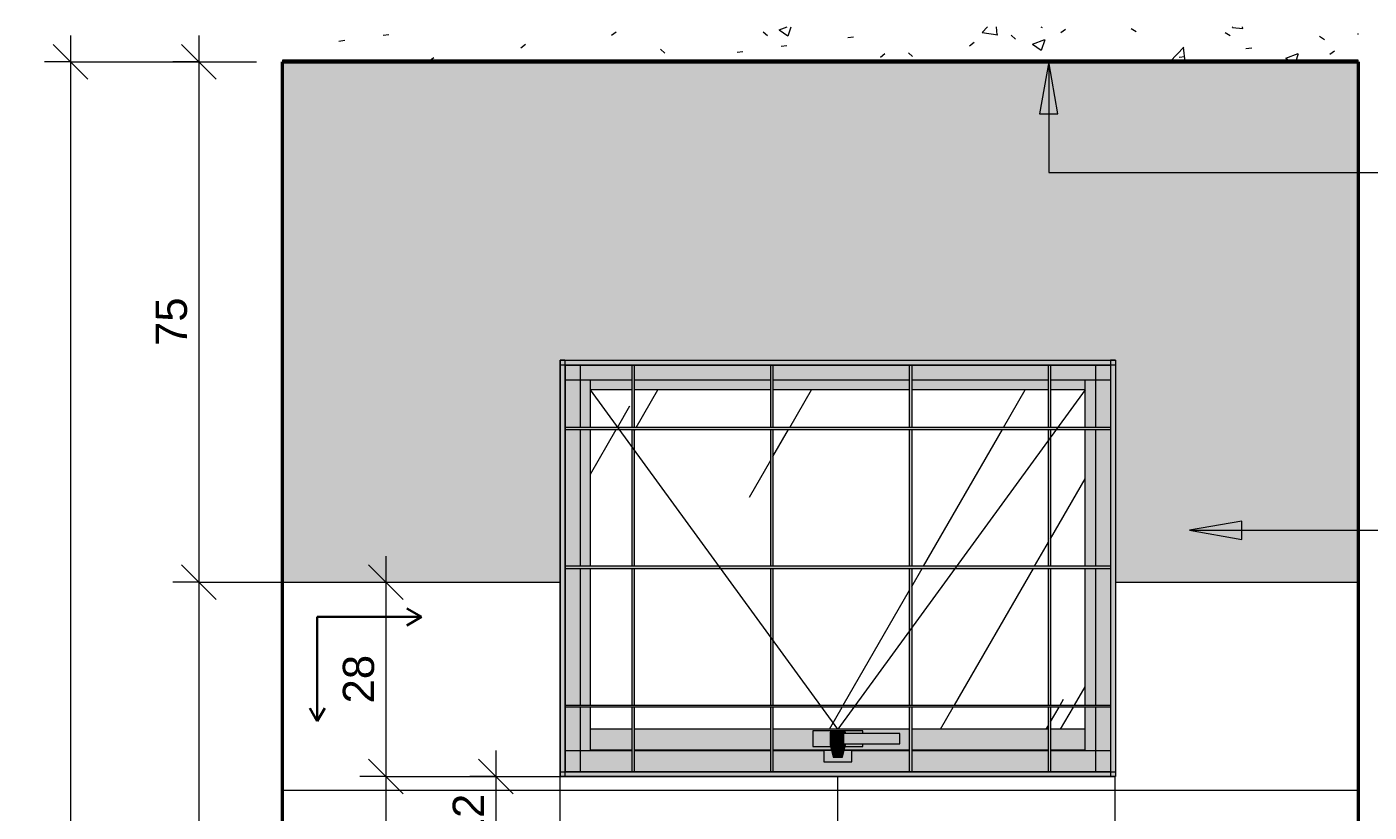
# Model space of a CAD drawing. Header units: metres. Extents: x -5.4 to 6, y -8 to 2.6.
# Tile 2 of 63: x -5.4 to -3.4, y 1.4 to 2.6. Entities that reach past the tile are written whole.
import ezdxf

# ---------------------------------------------------------------- set-up
doc = ezdxf.new("R2010")
doc.units = ezdxf.units.M
for name, color, linetype, lineweight in [('A-ANNO-DIMS', 7, 'Continuous', 9), ('A-ANNO-DIMS-25', 7, 'Continuous', 9), ('A-CLNG', 7, 'Continuous', 5), ('A-FLOR', 7, 'Continuous', 5), ('A-FLOR-PATT', 7, 'Continuous', 50), ('A-GLAZ', 7, 'Continuous', 5), ('A-WALL', 7, 'Continuous', 5), ('A-WALL-PATT', 7, 'Continuous', 5), ('G-ANNO-TEXT', 7, 'Continuous', 9), ('I-WALL', 7, 'Continuous', 5)]:
    doc.layers.add(name, color=color, linetype=linetype, lineweight=lineweight)
doc.layers.add('A-ANNO-NOTE', color=1, linetype='Continuous', lineweight=9, true_color=0xff0000)
doc.styles.add('Arial', font='arial.ttf', dxfattribs={"height": 0.045})
doc.dimstyles.new('Com_linha__ref__contínua__-_Cor_Vermelha_Arial_1_8mm', dxfattribs={"dimscale": 0.3048, "dimtxt": 0.045912, "dimasz": 0.164042, "dimexe": 0.123031, "dimexo": 0.123031, "dimgap": 0.012303, "dimtad": 1, "dimdec": 1, "dimlfac": 100, "dimrnd": 0.1, "dimdsep": 46, "dimtxsty": 'Arial', "dimblk1": 'OBLIQUE', "dimblk2": 'OBLIQUE', "dimsah": 1, "dimcen": 0.09, "dimdle": 0.123031, "dimazin": 0, "dimtfac": 1, "dimtdec": 4, "dimtix": 1, "dimtmove": 0, "dimatfit": 3, "dimfxl": 1, "dimtvp": 1, "dimtolj": 1, "dimtzin": 0, "dimarcsym": 2})

# ---------------------------------------------------------------- blocks, each defined once
blk = doc.blocks.new('JANELA MAXIM-AR_2773969-5a0')
at = {"layer": 'A-GLAZ', "true_color": 0xfffffc}
for points in [[(-4.2087, 2.0931), (-3.7836, 2.0931), (-3.7836, 2.1), (-4.5836, 2.1), (-4.5836, 2.0931), (-4.4025, 2.0931)], [(-4.5836, 1.5068), (-4.5767, 1.5068), (-4.5767, 2.0931), (-4.5836, 2.0931), (-4.5836, 1.5377)], [(-3.7908, 2.0928), (-3.7905, 2.0931), (-4.5767, 2.0931), (-4.5764, 2.0928), (-3.8212, 2.0928)], [(-4.5767, 1.5068), (-4.5764, 1.5072), (-4.5764, 2.0928), (-4.5767, 2.0928), (-4.5767, 1.5072)], [(-3.7905, 1.5068), (-3.7905, 2.0931), (-3.7908, 2.0928), (-3.7908, 1.5072)], [(-3.7836, 1.5068), (-3.7836, 2.0931), (-3.7905, 2.0931), (-3.7905, 1.5068)], [(-4.5764, 2), (-3.7908, 2), (-3.7908, 2.003), (-4.5764, 2.003)], [(-3.8273, 1.8), (-3.7908, 1.8), (-3.7908, 1.803), (-4.5764, 1.803), (-4.5764, 1.8), (-4.2087, 1.8)], [(-4.5764, 1.6), (-3.7908, 1.6), (-3.7908, 1.603), (-4.5764, 1.603)], [(-4.5826, 1.5), (-3.7836, 1.5), (-3.7836, 1.5068), (-4.5836, 1.5068), (-4.5836, 1.5)], [(-3.7905, 1.5068), (-3.7908, 1.5072), (-4.5764, 1.5072), (-4.5767, 1.5068), (-3.8212, 1.5068)]]:
    blk.add_hatch(color=7, dxfattribs=at).paths.add_polyline_path(points)
h = blk.add_hatch(color=7, dxfattribs=at)
h.paths.add_polyline_path([(-3.7908, 2.0715), (-3.7908, 2.0928), (-3.8771, 2.0928), (-3.8771, 2.0715), (-3.8033, 2.0715)])
h.paths.add_polyline_path([(-4.4801, 2.0715), (-4.4801, 2.0928), (-4.5764, 2.0928), (-4.5764, 2.0715), (-4.5399, 2.0715)])
h.paths.add_polyline_path([(-4.4771, 2.0715), (-4.2801, 2.0715), (-4.2801, 2.0928), (-4.4771, 2.0928)])
h.paths.add_polyline_path([(-4.2771, 2.0715), (-4.0801, 2.0715), (-4.0801, 2.0928), (-4.2771, 2.0928)])
h.paths.add_polyline_path([(-3.8801, 2.0715), (-3.8801, 2.0928), (-4.0771, 2.0928), (-4.0771, 2.0715)])
h = blk.add_hatch(color=7, dxfattribs=at)
h.paths.add_polyline_path([(-4.4771, 1.5072), (-4.4771, 1.6), (-4.4801, 1.6), (-4.4801, 1.5072)])
h.paths.add_polyline_path([(-4.4801, 1.603), (-4.4771, 1.603), (-4.4771, 1.8), (-4.4801, 1.8)])
h.paths.add_polyline_path([(-4.4771, 1.803), (-4.4771, 2), (-4.4801, 2), (-4.4801, 1.803)])
h.paths.add_polyline_path([(-4.4771, 2.003), (-4.4771, 2.0928), (-4.4801, 2.0928), (-4.4801, 2.003)])
h = blk.add_hatch(color=7, dxfattribs=at)
h.paths.add_polyline_path([(-4.2801, 1.5072), (-4.2771, 1.5072), (-4.2771, 1.6), (-4.2801, 1.6), (-4.2801, 1.5377)])
h.paths.add_polyline_path([(-4.2801, 1.603), (-4.2771, 1.603), (-4.2771, 1.8), (-4.2801, 1.8)])
h.paths.add_polyline_path([(-4.2771, 1.803), (-4.2771, 2), (-4.2801, 2), (-4.2801, 1.803)])
h.paths.add_polyline_path([(-4.2771, 2.003), (-4.2771, 2.0928), (-4.2801, 2.0928), (-4.2801, 2.003)])
h = blk.add_hatch(color=7, dxfattribs=at)
h.paths.add_polyline_path([(-4.0801, 1.5072), (-4.0771, 1.5072), (-4.0771, 1.6), (-4.0801, 1.6), (-4.0801, 1.5377)])
h.paths.add_polyline_path([(-4.0801, 1.603), (-4.0771, 1.603), (-4.0771, 1.8), (-4.0801, 1.8)])
h.paths.add_polyline_path([(-4.0771, 1.803), (-4.0771, 2), (-4.0801, 2), (-4.0801, 1.803)])
h.paths.add_polyline_path([(-4.0771, 2.003), (-4.0771, 2.0928), (-4.0801, 2.0928), (-4.0801, 2.003)])
h = blk.add_hatch(color=7, dxfattribs=at)
h.paths.add_polyline_path([(-3.8771, 1.5072), (-3.8771, 1.6), (-3.8801, 1.6), (-3.8801, 1.5072)])
h.paths.add_polyline_path([(-3.8801, 1.603), (-3.8771, 1.603), (-3.8771, 1.8), (-3.8801, 1.8)])
h.paths.add_polyline_path([(-3.8771, 1.803), (-3.8771, 2), (-3.8801, 2), (-3.8801, 1.803)])
h.paths.add_polyline_path([(-3.8771, 2.003), (-3.8771, 2.0928), (-3.8801, 2.0928), (-3.8801, 2.003)])
h = blk.add_hatch(color=7, dxfattribs=at)
h.paths.add_polyline_path([(-4.5764, 1.5377), (-4.5547, 1.5377), (-4.5547, 1.6), (-4.5764, 1.6), (-4.5764, 1.5863)])
h.paths.add_polyline_path([(-4.5547, 1.603), (-4.5547, 1.8), (-4.5764, 1.8), (-4.5764, 1.603)])
h.paths.add_polyline_path([(-4.5764, 1.803), (-4.5547, 1.803), (-4.5547, 2), (-4.5764, 2), (-4.5764, 1.9176)])
h.paths.add_polyline_path([(-4.5547, 2.003), (-4.5547, 2.0715), (-4.5764, 2.0715), (-4.5764, 2.003)])
h = blk.add_hatch(color=7, dxfattribs=at)
h.paths.add_polyline_path([(-4.5399, 1.5377), (-4.5399, 1.6), (-4.5547, 1.6), (-4.5547, 1.5377)])
h.paths.add_polyline_path([(-4.5547, 1.603), (-4.5399, 1.603), (-4.5399, 1.8), (-4.5547, 1.8), (-4.5547, 1.78)])
h.paths.add_polyline_path([(-4.5399, 1.803), (-4.5399, 2), (-4.5547, 2), (-4.5547, 1.803)])
h.paths.add_polyline_path([(-4.5547, 2.003), (-4.5399, 2.003), (-4.5399, 2.0715), (-4.5547, 2.0715)])
h = blk.add_hatch(color=7, dxfattribs=at)
h.paths.add_polyline_path([(-4.5399, 2.0712), (-4.4801, 2.0712), (-4.4801, 2.0715), (-4.5399, 2.0715)])
h.paths.add_polyline_path([(-4.4771, 2.0712), (-4.2801, 2.0712), (-4.2801, 2.0715), (-4.4771, 2.0715)])
h.paths.add_polyline_path([(-3.8273, 2.0712), (-3.8273, 2.0715), (-3.8771, 2.0715), (-3.8771, 2.0712)])
h.paths.add_polyline_path([(-3.8801, 2.0712), (-3.8801, 2.0715), (-4.0771, 2.0715), (-4.0771, 2.0712)])
h.paths.add_polyline_path([(-4.0801, 2.0712), (-4.0801, 2.0715), (-4.2771, 2.0715), (-4.2771, 2.0712), (-4.2087, 2.0712)])
h = blk.add_hatch(color=7, dxfattribs=at)
h.paths.add_polyline_path([(-4.5399, 2.057), (-4.4801, 2.057), (-4.4801, 2.0712), (-4.5399, 2.0712)])
h.paths.add_polyline_path([(-4.4771, 2.057), (-4.2801, 2.057), (-4.2801, 2.0712), (-4.4771, 2.0712)])
h.paths.add_polyline_path([(-3.8273, 2.057), (-3.8273, 2.0712), (-3.8771, 2.0712), (-3.8771, 2.057)])
h.paths.add_polyline_path([(-3.8801, 2.057), (-3.8801, 2.0712), (-4.0771, 2.0712), (-4.0771, 2.057)])
h.paths.add_polyline_path([(-4.0801, 2.057), (-4.0801, 2.0712), (-4.2771, 2.0712), (-4.2771, 2.057), (-4.2087, 2.057)])
h = blk.add_hatch(color=7, dxfattribs=at)
h.paths.add_polyline_path([(-3.8273, 1.5377), (-3.8125, 1.5377), (-3.8125, 1.6), (-3.8273, 1.6), (-3.8273, 1.538)])
h.paths.add_polyline_path([(-3.8212, 1.603), (-3.8125, 1.603), (-3.8125, 1.8), (-3.8273, 1.8), (-3.8273, 1.603)])
h.paths.add_polyline_path([(-3.8273, 1.803), (-3.8125, 1.803), (-3.8125, 2), (-3.8273, 2), (-3.8273, 1.9176)])
h.paths.add_polyline_path([(-3.8125, 2.003), (-3.8125, 2.0715), (-3.8273, 2.0715), (-3.8273, 2.003), (-3.8212, 2.003)])
h = blk.add_hatch(color=7, dxfattribs=at)
h.paths.add_polyline_path([(-3.7908, 1.5377), (-3.7908, 1.6), (-3.8125, 1.6), (-3.8125, 1.5377)])
h.paths.add_polyline_path([(-3.8125, 1.603), (-3.7908, 1.603), (-3.7908, 1.8), (-3.8125, 1.8), (-3.8125, 1.78)])
h.paths.add_polyline_path([(-3.7908, 1.803), (-3.7908, 2), (-3.8125, 2), (-3.8125, 1.803)])
h.paths.add_polyline_path([(-3.7908, 2.003), (-3.7908, 2.0715), (-3.8125, 2.0715), (-3.8125, 2.003)])
at = {"layer": 'A-GLAZ', "true_color": 0xbee8fe}
h = blk.add_hatch(dxfattribs=at)
h.set_pattern_fill('FP_4', color=254, style=0, pattern_type=2)
h.set_pattern_definition([(60, (-4.215, 0), (-0.395, 1.8158), [0.25, -0.5]), (60, (-3.715, 0.475), (-0.29707, 0.83546), [0.75, -1.25]), (60, (-1.715, 3.75), (-0.56, 1.6801), [1.25, -2.825]), (60, (-8.465, -5.825), (-1.8755, 2.9015), [2.5, -5]), (60, (-11.715, -13.65), (-0.78175, 6.196), [2.75, -5.25]), (60, (26.735, 63.65), (-1.04766, 2.8854), [3.75, -7.5]), (60, (-3.965, 5), (-0.8698, 1.7435), [1.75, -5]), (60, (-79.965, -164), (-0.03008, 2.2979), [1.5, -1.875]), (60, (-3.84, 0.575), (-2.248, 2.8566), [2, -3]), (60, (-35.065, 58.625), (0.093477, -1.988093), [1.25, -2.875]), (60, (-1.715, 2.825), (-0.39503, 1.8158), [0.25, -0.5]), (60, (-4.715, 0.475), (-0.29707, 0.83546), [0.75, -1.25]), (60, (-1.715, -3.75), (-0.55998, 1.68008), [1.25, -2.825]), (60, (0.0348, -5.825), (-1.8755, 2.9015), [2.5, -5]), (60, (-11.715, 13.65), (-0.7817, 6.196), [2.75, -5.25]), (60, (-35.165, -63.65), (-1.04766, 2.8854), [3.75, -7.5]), (60, (-3.965, -5), (-0.8698, 1.74348), [1.75, -5]), (60, (-79.965, 164), (-0.03008, 2.2979), [1.5, -1.875]), (60, (-4.59, -0.575), (-2.248, 2.8566), [2, -3]), (60, (-35.065, -58.625), (0.093477, -1.988093), [1.25, -2.875])])
h.paths.add_polyline_path([(-4.0149, 1.5682), (-3.8801, 1.5682), (-3.8801, 1.6), (-4.0771, 1.6), (-4.0771, 1.5682)])
h.paths.add_polyline_path([(-4.4801, 1.5682), (-4.4801, 1.6), (-4.5399, 1.6), (-4.5399, 1.5682)])
h.paths.add_polyline_path([(-4.4771, 1.5682), (-4.2801, 1.5682), (-4.2801, 1.6), (-4.4771, 1.6), (-4.4771, 1.5863)])
h.paths.add_polyline_path([(-4.2771, 1.5682), (-4.0801, 1.5682), (-4.0801, 1.6), (-4.2771, 1.6), (-4.2771, 1.5863)])
h.paths.add_polyline_path([(-3.8771, 1.5682), (-3.8273, 1.5682), (-3.8273, 1.6), (-3.8771, 1.6), (-3.8771, 1.5863)])
h.paths.add_polyline_path([(-4.5399, 1.603), (-4.4801, 1.603), (-4.4801, 1.8), (-4.5399, 1.8)])
h.paths.add_polyline_path([(-3.8771, 1.603), (-3.8273, 1.603), (-3.8273, 1.8), (-3.8771, 1.8)])
h.paths.add_polyline_path([(-4.4771, 1.603), (-4.2801, 1.603), (-4.2801, 1.8), (-4.4771, 1.8)])
h.paths.add_polyline_path([(-3.8801, 1.603), (-3.8801, 1.8), (-4.0771, 1.8), (-4.0771, 1.603)])
h.paths.add_polyline_path([(-4.0801, 1.603), (-4.0801, 1.8), (-4.2771, 1.8), (-4.2771, 1.603), (-4.2087, 1.603)])
h.paths.add_polyline_path([(-4.0771, 1.803), (-3.8801, 1.803), (-3.8801, 2), (-4.0771, 2), (-4.0771, 1.9176)])
h.paths.add_polyline_path([(-4.0801, 1.803), (-4.0801, 2), (-4.2771, 2), (-4.2771, 1.803), (-4.2087, 1.803)])
h.paths.add_polyline_path([(-4.2801, 1.803), (-4.2801, 2), (-4.4771, 2), (-4.4771, 1.803)])
h.paths.add_polyline_path([(-3.8771, 1.803), (-3.8273, 1.803), (-3.8273, 2), (-3.8771, 2), (-3.8771, 1.9176)])
h.paths.add_polyline_path([(-4.5399, 1.803), (-4.4801, 1.803), (-4.4801, 2), (-4.5399, 2), (-4.5399, 1.9176)])
h.paths.add_polyline_path([(-4.0771, 2.003), (-3.8801, 2.003), (-3.8801, 2.057), (-4.0771, 2.057)])
h.paths.add_polyline_path([(-3.8771, 2.003), (-3.8273, 2.003), (-3.8273, 2.057), (-3.8771, 2.057)])
h.paths.add_polyline_path([(-4.0801, 2.003), (-4.0801, 2.057), (-4.2771, 2.057), (-4.2771, 2.003), (-4.2087, 2.003)])
h.paths.add_polyline_path([(-4.2801, 2.003), (-4.2801, 2.057), (-4.4771, 2.057), (-4.4771, 2.003), (-4.4025, 2.003)])
h.paths.add_polyline_path([(-4.4801, 2.003), (-4.4801, 2.057), (-4.5399, 2.057), (-4.5399, 2.003)])
at = {"layer": 'A-GLAZ', "true_color": 0xfffffc}
h = blk.add_hatch(color=7, dxfattribs=at)
h.paths.add_polyline_path([(-4.5399, 1.538), (-4.4801, 1.538), (-4.4801, 1.5682), (-4.5399, 1.5682)])
h.paths.add_polyline_path([(-3.8273, 1.538), (-3.8273, 1.5682), (-3.8771, 1.5682), (-3.8771, 1.538)])
h.paths.add_polyline_path([(-4.4771, 1.538), (-4.2801, 1.538), (-4.2801, 1.5682), (-4.4771, 1.5682)])
h.paths.add_polyline_path([(-3.8801, 1.538), (-3.8801, 1.5682), (-4.0771, 1.5682), (-4.0771, 1.538), (-4.0149, 1.538)])
h.paths.add_polyline_path([(-4.1263, 1.538), (-4.0801, 1.538), (-4.0801, 1.5682), (-4.2771, 1.5682), (-4.2771, 1.538), (-4.1929, 1.538), (-4.1943, 1.5435), (-4.2196, 1.5435), (-4.2196, 1.566), (-4.1476, 1.566), (-4.1476, 1.5623), (-4.0941, 1.5623), (-4.0942, 1.5473), (-4.1476, 1.5473), (-4.1476, 1.5435), (-4.1729, 1.5435), (-4.1743, 1.538), (-4.1341, 1.538)])
at = {"layer": 'A-GLAZ', "true_color": 0xf4f4f4}
h = blk.add_hatch(color=7, dxfattribs=at)
h.paths.add_polyline_path([(-4.2196, 1.5435), (-4.1943, 1.5435), (-4.1948, 1.5458), (-4.1948, 1.5638), (-4.1723, 1.5638), (-4.1723, 1.5623), (-4.1476, 1.5623), (-4.1476, 1.566), (-4.2196, 1.566)])
h.paths.add_polyline_path([(-4.1729, 1.5435), (-4.1476, 1.5435), (-4.1476, 1.5473), (-4.1723, 1.5473), (-4.1723, 1.5458)])
for points in [[(-4.1948, 1.5458), (-4.1723, 1.5458), (-4.1723, 1.5473), (-4.1944, 1.5473), (-4.1941, 1.5623), (-4.1723, 1.5623), (-4.1723, 1.5638), (-4.1948, 1.5638), (-4.1948, 1.5473)], [(-4.1798, 1.5473), (-4.174, 1.5473), (-4.174, 1.5623), (-4.1944, 1.5623), (-4.1941, 1.5473), (-4.185, 1.5473)], [(-4.1603, 1.5473), (-4.0951, 1.5473), (-4.0951, 1.5623), (-4.174, 1.5623), (-4.174, 1.5473), (-4.1723, 1.5473)], [(-4.0951, 1.5473), (-4.0941, 1.5473), (-4.0942, 1.5623), (-4.0951, 1.5623)], [(-4.2038, 1.5211), (-4.1633, 1.5211), (-4.1633, 1.5377), (-4.1744, 1.5377), (-4.1768, 1.5278), (-4.1903, 1.5278), (-4.1928, 1.5377), (-4.2038, 1.5377)], [(-4.1903, 1.5278), (-4.1768, 1.5278), (-4.1723, 1.5458), (-4.1948, 1.5458), (-4.1928, 1.5377)]]:
    blk.add_hatch(color=7, dxfattribs=at).paths.add_polyline_path(points)
at = {"layer": 'A-GLAZ', "true_color": 0xfffffc}
h = blk.add_hatch(color=7, dxfattribs=at)
h.paths.add_polyline_path([(-4.5764, 1.5072), (-4.4801, 1.5072), (-4.4801, 1.5377), (-4.5764, 1.5377), (-4.5764, 1.5283)])
h.paths.add_polyline_path([(-3.7908, 1.5072), (-3.7908, 1.5377), (-3.8771, 1.5377), (-3.8771, 1.5072), (-3.8212, 1.5072)])
h.paths.add_polyline_path([(-4.4771, 1.5072), (-4.2801, 1.5072), (-4.2801, 1.5377), (-4.4771, 1.5377)])
h.paths.add_polyline_path([(-4.0149, 1.5072), (-3.8801, 1.5072), (-3.8801, 1.5377), (-4.0771, 1.5377), (-4.0771, 1.5072)])
h.paths.add_polyline_path([(-4.2771, 1.5072), (-4.0801, 1.5072), (-4.0801, 1.5377), (-4.1633, 1.5377), (-4.1633, 1.5211), (-4.2038, 1.5211), (-4.2038, 1.5377), (-4.2771, 1.5377)])
h = blk.add_hatch(color=7, dxfattribs=at)
h.paths.add_polyline_path([(-4.1948, 1.5377), (-4.1928, 1.5377), (-4.1929, 1.538), (-4.2771, 1.538), (-4.2771, 1.5377), (-4.2038, 1.5377)])
h.paths.add_polyline_path([(-4.4801, 1.5377), (-4.4801, 1.538), (-4.5399, 1.538), (-4.5399, 1.5377)])
h.paths.add_polyline_path([(-3.8273, 1.5377), (-3.8273, 1.538), (-3.8771, 1.538), (-3.8771, 1.5377)])
h.paths.add_polyline_path([(-4.4771, 1.5377), (-4.2801, 1.5377), (-4.2801, 1.538), (-4.4771, 1.538)])
h.paths.add_polyline_path([(-3.8801, 1.5377), (-3.8801, 1.538), (-4.0771, 1.538), (-4.0771, 1.5377), (-4.0149, 1.5377)])
h.paths.add_polyline_path([(-4.0801, 1.5377), (-4.0801, 1.538), (-4.1743, 1.538), (-4.1744, 1.5377), (-4.1118, 1.5377)])
at = {"layer": 'A-GLAZ'}
for p, q in [((-4.5836, 2.1), (-4.5836, 1.5)), ((-4.5767, 2.1), (-4.5836, 2.1)), ((-4.5836, 2.0931), (-4.5836, 2.1)), ((-4.5836, 2.1), (-3.7836, 2.1)), ((-4.5836, 2.0931), (-3.7836, 2.0931)), ((-4.5767, 2.1), (-4.5767, 1.5)), ((-4.5764, 2.0928), (-4.5764, 1.5072)), ((-4.5764, 2.0928), (-3.7908, 2.0928)), ((-4.5547, 2.0928), (-4.5547, 2.003)), ((-4.4801, 2.003), (-4.4801, 2.0928)), ((-4.4771, 2.0928), (-4.4771, 2.003)), ((-4.2801, 2.003), (-4.2801, 2.0928)), ((-4.2771, 2.0928), (-4.2771, 2.003)), ((-4.0801, 2.003), (-4.0801, 2.0928)), ((-4.0771, 2.0928), (-4.0771, 2.003)), ((-3.8801, 2.003), (-3.8801, 2.0928)), ((-3.8771, 2.0928), (-3.8771, 2.003)), ((-3.8125, 2.0928), (-3.8125, 2.003)), ((-3.7908, 2.0928), (-3.7908, 1.5072)), ((-3.7905, 2.1), (-3.7905, 1.5)), ((-3.7836, 2.1), (-3.7905, 2.1)), ((-3.7836, 2.1), (-3.7836, 1.5)), ((-3.7836, 2.1), (-3.7836, 2.0931)), ((-4.5764, 2.0715), (-4.4801, 2.0715)), ((-4.5399, 2.003), (-4.5399, 2.0715)), ((-4.4801, 2.0712), (-4.5399, 2.0712)), ((-4.4771, 2.0715), (-4.2801, 2.0715)), ((-4.2801, 2.0712), (-4.4771, 2.0712)), ((-4.2771, 2.0715), (-4.0801, 2.0715)), ((-4.0801, 2.0712), (-4.2771, 2.0712)), ((-4.0771, 2.0715), (-3.8801, 2.0715)), ((-3.8801, 2.0712), (-4.0771, 2.0712)), ((-3.8771, 2.0715), (-3.7908, 2.0715)), ((-3.8273, 2.0712), (-3.8771, 2.0712)), ((-3.8273, 2.003), (-3.8273, 2.0715)), ((-4.1836, 1.5682), (-4.5399, 2.057)), ((-4.4801, 2.057), (-4.5399, 2.057)), ((-4.2801, 2.057), (-4.4771, 2.057)), ((-4.0801, 2.057), (-4.2771, 2.057)), ((-3.8273, 2.057), (-4.1836, 1.5682)), ((-3.8801, 2.057), (-4.0771, 2.057)), ((-3.8273, 2.057), (-3.8771, 2.057)), ((-3.7908, 2.003), (-4.5764, 2.003)), ((-4.5764, 2), (-3.7908, 2)), ((-4.5547, 2), (-4.5547, 1.803)), ((-4.5399, 1.803), (-4.5399, 2)), ((-4.4801, 1.803), (-4.4801, 2)), ((-4.4771, 2), (-4.4771, 1.803)), ((-4.2801, 1.803), (-4.2801, 2)), ((-4.2771, 2), (-4.2771, 1.803)), ((-4.0801, 1.803), (-4.0801, 2)), ((-4.0771, 2), (-4.0771, 1.803)), ((-3.8801, 1.803), (-3.8801, 2)), ((-3.8771, 2), (-3.8771, 1.803)), ((-3.8273, 1.803), (-3.8273, 2)), ((-3.8125, 2), (-3.8125, 1.803)), ((-3.7908, 1.803), (-4.5764, 1.803)), ((-4.5764, 1.8), (-3.7908, 1.8)), ((-4.5547, 1.8), (-4.5547, 1.603)), ((-4.5399, 1.603), (-4.5399, 1.8)), ((-4.4801, 1.603), (-4.4801, 1.8)), ((-4.4771, 1.8), (-4.4771, 1.603)), ((-4.2801, 1.603), (-4.2801, 1.8)), ((-4.2771, 1.8), (-4.2771, 1.603)), ((-4.0801, 1.603), (-4.0801, 1.8)), ((-4.0771, 1.8), (-4.0771, 1.603)), ((-3.8801, 1.603), (-3.8801, 1.8)), ((-3.8771, 1.8), (-3.8771, 1.603)), ((-3.8273, 1.603), (-3.8273, 1.8)), ((-3.8125, 1.8), (-3.8125, 1.603)), ((-4.5764, 1.603), (-3.7908, 1.603)), ((-3.7908, 1.6), (-4.5764, 1.6)), ((-4.5547, 1.6), (-4.5547, 1.5072)), ((-4.5399, 1.5377), (-4.5399, 1.6)), ((-4.4801, 1.5072), (-4.4801, 1.6)), ((-4.4771, 1.6), (-4.4771, 1.5072)), ((-4.2801, 1.5072), (-4.2801, 1.6)), ((-4.2771, 1.6), (-4.2771, 1.5072)), ((-4.0801, 1.5072), (-4.0801, 1.6)), ((-4.0771, 1.6), (-4.0771, 1.5072)), ((-3.8801, 1.5072), (-3.8801, 1.6)), ((-3.8771, 1.6), (-3.8771, 1.5072)), ((-3.8273, 1.5377), (-3.8273, 1.6)), ((-3.8125, 1.6), (-3.8125, 1.5072)), ((-4.4801, 1.5682), (-4.5399, 1.5682)), ((-4.2801, 1.5682), (-4.4771, 1.5682)), ((-4.0801, 1.5682), (-4.2771, 1.5682)), ((-3.8801, 1.5682), (-4.0771, 1.5682)), ((-3.8273, 1.5682), (-3.8771, 1.5682)), ((-4.1476, 1.566), (-4.2196, 1.566)), ((-4.2196, 1.566), (-4.2196, 1.5435)), ((-4.1723, 1.5638), (-4.1948, 1.5638)), ((-4.1948, 1.5638), (-4.1948, 1.5458)), ((-4.1944, 1.5623), (-4.1944, 1.5473)), ((-4.174, 1.5623), (-4.1944, 1.5623)), ((-4.1944, 1.5473), (-4.174, 1.5473)), ((-4.0951, 1.5623), (-4.174, 1.5623)), ((-4.174, 1.5473), (-4.0951, 1.5473)), ((-4.1723, 1.5623), (-4.1723, 1.5638)), ((-4.1723, 1.5458), (-4.1723, 1.5473)), ((-4.1476, 1.5623), (-4.1476, 1.566)), ((-4.1476, 1.5435), (-4.1476, 1.5473)), ((-4.0941, 1.5623), (-4.0951, 1.5623)), ((-4.0951, 1.5473), (-4.0941, 1.5473)), ((-4.0941, 1.5473), (-4.0941, 1.5623)), ((-4.5764, 1.5377), (-4.4801, 1.5377)), ((-4.4801, 1.538), (-4.5399, 1.538)), ((-4.2801, 1.538), (-4.4771, 1.538)), ((-4.4771, 1.5377), (-4.2801, 1.5377)), ((-4.1929, 1.538), (-4.2771, 1.538)), ((-4.2771, 1.5377), (-4.2038, 1.5377)), ((-4.2196, 1.5435), (-4.1943, 1.5435)), ((-4.1928, 1.5377), (-4.2038, 1.5377)), ((-4.2038, 1.5377), (-4.2038, 1.5211)), ((-4.1948, 1.5458), (-4.1723, 1.5458)), ((-4.1948, 1.5458), (-4.1903, 1.5278)), ((-4.1768, 1.5278), (-4.1723, 1.5458)), ((-4.1633, 1.5377), (-4.1744, 1.5377)), ((-4.0801, 1.538), (-4.1743, 1.538)), ((-4.1729, 1.5435), (-4.1476, 1.5435)), ((-4.1633, 1.5211), (-4.1633, 1.5377)), ((-4.1633, 1.5377), (-4.0801, 1.5377)), ((-3.8801, 1.538), (-4.0771, 1.538)), ((-4.0771, 1.5377), (-3.8801, 1.5377)), ((-3.8273, 1.538), (-3.8771, 1.538)), ((-3.8771, 1.5377), (-3.7908, 1.5377)), ((-4.2038, 1.5211), (-4.1633, 1.5211)), ((-4.1903, 1.5278), (-4.1768, 1.5278)), ((-4.5836, 1.5068), (-3.7836, 1.5068)), ((-4.5836, 1.5068), (-4.5836, 1.5)), ((-4.5767, 1.5), (-4.5836, 1.5)), ((-4.5836, 1.5), (-3.7836, 1.5)), ((-4.5764, 1.5072), (-3.7908, 1.5072)), ((-3.7836, 1.5), (-3.7905, 1.5)), ((-3.7836, 1.5068), (-3.7836, 1.5))]:
    blk.add_line(p, q, dxfattribs=at)
blk = doc.blocks.new('DIMBLOCK1-5a')
at = {"layer": 'A-ANNO-DIMS-25', "color": 242, "true_color": 0xbd2b2e}
for p, q in [((-5.1042, 2.53), (-5.1292, 2.555)), ((-5.1042, 2.5675), (-5.1042, 1.78)), ((-5.1042, 2.53), (-5.1417, 2.53)), ((-5.1042, 2.53), (-5.0792, 2.505)), ((-5.1042, 2.53), (-5.0211, 2.53)), ((-5.1042, 1.78), (-5.1292, 1.805)), ((-5.1042, 1.78), (-5.1417, 1.78)), ((-5.1042, 1.78), (-5.0792, 1.755)), ((-5.1042, 1.78), (-4.7218, 1.78))]:
    blk.add_line(p, q, dxfattribs=at)
at = {"layer": 'A-ANNO-DIMS-25', "color": 0, "insert": (-5.1664, 2.1204), "char_height": 0.045, "width": 0.083065, "attachment_point": 1, "rotation": 90, "line_spacing_factor": 0.941778, "style": 'Arial'}
blk.add_mtext('75', dxfattribs=at)
blk = doc.blocks.new('_Oblique')
at = {"color": 0, "linetype": 'ByBlock', "lineweight": -2}
blk.add_line((-0.5, -0.5), (0.5, 0.5), dxfattribs=at)
blk = doc.blocks.new('DIMBLOCK2-5a')
at = {"layer": 'A-ANNO-DIMS-25', "color": 242, "true_color": 0xbd2b2e}
for p, q in [((-5.1042, 1.78), (-5.1292, 1.805)), ((-5.1042, 1.78), (-5.1417, 1.78)), ((-5.1042, 1.78), (-5.1042, -0.0575)), ((-5.1042, 1.78), (-5.0792, 1.755)), ((-5.1042, 1.78), (-4.7218, 1.78)), ((-5.1042, -0.02), (-5.1292, 0.005)), ((-5.1042, -0.02), (-5.1417, -0.02)), ((-5.1042, -0.02), (-5.0792, -0.045)), ((-5.1042, -0.02), (-5.0211, -0.02))]:
    blk.add_line(p, q, dxfattribs=at)
at = {"layer": 'A-ANNO-DIMS-25', "color": 0, "char_height": 0.045, "attachment_point": 1, "rotation": 90, "line_spacing_factor": 0.941778, "style": 'Arial'}
for s, insert, width in [('6 PEÇAS INTEIRAS', (-5.0883, 0.5946), 0.684861), ('180', (-5.1664, 0.8281), 0.124597)]:
    blk.add_mtext(s, dxfattribs=dict(at, insert=insert, width=width))
blk = doc.blocks.new('DIMBLOCK3-5a')
at = {"layer": 'A-ANNO-DIMS-25', "color": 242, "true_color": 0xbd2b2e}
for p, q in [((-5.2891, 2.53), (-5.3141, 2.555)), ((-5.2891, 2.5675), (-5.2891, -0.0575)), ((-5.2891, 2.53), (-5.3266, 2.53)), ((-5.2891, 2.53), (-5.2641, 2.505)), ((-5.2891, 2.53), (-5.0211, 2.53)), ((-5.2891, -0.02), (-5.3141, 0.005)), ((-5.2891, -0.02), (-5.3266, -0.02)), ((-5.2891, -0.02), (-5.2641, -0.045)), ((-5.2891, -0.02), (-5.0211, -0.02))]:
    blk.add_line(p, q, dxfattribs=at)
at = {"layer": 'A-ANNO-DIMS-25', "color": 0, "insert": (-5.3513, 1.2031), "char_height": 0.045, "width": 0.124597, "attachment_point": 1, "rotation": 90, "line_spacing_factor": 0.941778, "style": 'Arial'}
blk.add_mtext('255', dxfattribs=at)
blk = doc.blocks.new('DIMBLOCK4-5a')
at = {"layer": 'A-ANNO-DIMS-25', "color": 242, "true_color": 0xbd2b2e}
for p, q in [((-4.8347, 1.78), (-4.8597, 1.805)), ((-4.8347, 1.8175), (-4.8347, 1.5)), ((-4.8347, 1.78), (-4.8368, 1.78)), ((-4.8347, 1.78), (-4.8097, 1.755)), ((-4.8347, 1.78), (-4.7972, 1.78)), ((-4.8347, 1.5), (-4.8597, 1.525)), ((-4.8347, 1.5), (-4.8722, 1.5)), ((-4.8347, 1.5), (-4.8097, 1.475)), ((-4.8347, 1.5), (-4.6211, 1.5))]:
    blk.add_line(p, q, dxfattribs=at)
at = {"layer": 'A-ANNO-DIMS-25', "color": 0, "insert": (-4.8968, 1.6054), "char_height": 0.045, "width": 0.083065, "attachment_point": 1, "rotation": 90, "line_spacing_factor": 0.941778, "style": 'Arial'}
blk.add_mtext('28', dxfattribs=at)
blk = doc.blocks.new('DIMBLOCK5-5a')
at = {"layer": 'A-ANNO-DIMS-25', "color": 242, "true_color": 0xbd2b2e}
for p, q in [((-4.8347, 1.5), (-4.8597, 1.525)), ((-4.8347, 1.5), (-4.8722, 1.5)), ((-4.8347, 1.5), (-4.8347, -0.0575)), ((-4.8347, 1.5), (-4.8097, 1.475)), ((-4.8347, 1.5), (-4.6211, 1.5)), ((-4.8347, -0.02), (-4.8597, 0.005)), ((-4.8347, -0.02), (-4.8368, -0.02)), ((-4.8347, -0.02), (-4.8097, -0.045)), ((-4.8347, -0.02), (-4.7972, -0.02))]:
    blk.add_line(p, q, dxfattribs=at)
at = {"layer": 'A-ANNO-DIMS-25', "color": 0, "insert": (-4.8968, 0.6881), "char_height": 0.045, "width": 0.124597, "attachment_point": 1, "rotation": 90, "line_spacing_factor": 0.941778, "style": 'Arial'}
blk.add_mtext('152', dxfattribs=at)
blk = doc.blocks.new('Símbolo - Início Piso - Iniciar Piso-2718082-5a')
at = {"layer": 'A-ANNO-NOTE', "lineweight": 35}
for p, q in [((-4.7836, 1.73), (-4.8046, 1.7421)), ((-4.9336, 1.73), (-4.7836, 1.73)), ((-4.9336, 1.58), (-4.9336, 1.73)), ((-4.7836, 1.73), (-4.8046, 1.7179)), ((-4.9336, 1.58), (-4.9443, 1.5985)), ((-4.9336, 1.58), (-4.9229, 1.5985))]:
    blk.add_line(p, q, dxfattribs=at)
blk = doc.blocks.new('DIMBLOCK7-5a')
at = {"layer": 'A-ANNO-DIMS-25', "color": 242, "true_color": 0xbd2b2e}
for p, q in [((-4.6763, 1.5375), (-4.6763, 1.38)), ((-4.6763, 1.5), (-4.7013, 1.525)), ((-4.6763, 1.5), (-4.7138, 1.5)), ((-4.6763, 1.5), (-4.6513, 1.475)), ((-4.6763, 1.5), (-4.5528, 1.5)), ((-4.6763, 1.38), (-4.7013, 1.405)), ((-4.6763, 1.38), (-4.7138, 1.38)), ((-4.6763, 1.38), (-4.6513, 1.355)), ((-4.6763, 1.38), (-4.2759, 1.38))]:
    blk.add_line(p, q, dxfattribs=at)
at = {"layer": 'A-ANNO-DIMS-25', "color": 0, "insert": (-4.7385, 1.4054), "char_height": 0.045, "width": 0.083065, "attachment_point": 1, "rotation": 90, "line_spacing_factor": 0.941778, "style": 'Arial'}
blk.add_mtext('12', dxfattribs=at)

msp = doc.modelspace()

# ---------------------------------------------------------------- hatches: boundary and pattern name
at = {"layer": 'A-FLOR-PATT', "lineweight": 5, "true_color": 0x787878}
h = msp.add_hatch(dxfattribs=at)
h.set_pattern_fill('FP_1', color=8, style=0, pattern_type=2)
h.set_pattern_definition([(50, (-4.215, 0), (0.1821895, -0.015938), [0.01905, -0.20955]), (355, (-4.215, 0), (-0.035242, 0.191059), [0.01524, -0.16764]), (100.451, (-4.2, -0.00133), (0.146942, 0.17512), [0.01619, -0.17809]), (46.184, (-4.215, 0.0508), (0.271077, -0.042045), [0.02858, -0.31433]), (96.636, (-4.193, 0.0473), (0.237407, 0.247433), [0.02429, -0.26714]), (351.184, (-4.215, 0.0508), (0.237406, 0.247428), [0.02286, -0.25146]), (21, (-4.19, 0.0381), (0.15162, -0.102267), [0.01905, -0.20955]), (326, (-4.19, 0.0381), (0.061803, 0.18419), [0.01524, -0.16764]), (71.451, (-4.177, 0.02958), (0.213418, 0.081924), [0.01619, -0.17809]), (37.5, (-4.215, 0), (0.0030864, 0.084551), [0.00838, -0.15723, 0.00838, -0.1618, -0.16827]), (37.5, (-4.215, 0), (0.0030864, 0.084551), [-0.33579, 0.00838, -0.15989]), (7.5, (-4.215, 0), (0.0668157, 0.1001782), [0.00838, -0.08865, 0.00838, -0.15342, -0.06414]), (7.5, (-4.215, 0), (0.0668157, 0.1001782), [-0.25883, 0.00838, -0.05575]), (327.5, (-4.272, 0), (0.1355866, -0.0057276), [0.00838, -0.05512, 0.00838, -0.18974, -0.26289]), (327.5, (-4.272, 0), (0.1355866, -0.0057276), [-0.26162, 0.00838, -0.25451]), (317.5, (-4.297, 0), (0.1481253, 0.0254287), [0.00838, -0.07417, 0.00838, -0.12319, -0.18669]), (317.5, (-4.297, 0), (0.1481253, 0.0254287), [-0.21412, 0.00838, -0.17831])])
h.paths.add_polyline_path([(-4.2087, 2.53), (-3.4336, 2.53), (-3.4336, 2.5802), (-4.9838, 2.5802), (-4.9838, 2.53), (-4.5962, 2.53)])
at = {"layer": 'A-WALL-PATT', "true_color": 0x808080}
h = msp.add_hatch(dxfattribs=at)
h.set_pattern_fill('FP_3', color=8, style=0, pattern_type=2)
h.set_pattern_definition([(0, (-5.384, -0.32), (0, 0.3), []), (90, (-5.384, -0.32), (-0.4, 2e-17), [])])
h.paths.add_polyline_path([(-4.9836, -0.02), (-3.4337, -0.02), (-3.4337, 1.78), (-3.7836, 1.78), (-3.7836, 1.5), (-4.5836, 1.5), (-4.5836, 1.78), (-4.9836, 1.78), (-4.9836, 0.58)])
h.paths.add_polyline_path([(-4.1118, 0.3386), (-4.1388, 0.3388), (-4.1406, 0.3394), (-4.1423, 0.3404), (-4.1441, 0.3406), (-4.1443, 0.3425), (-4.1452, 0.344), (-4.1457, 0.3457), (-4.1459, 0.3476), (-4.1459, 0.4221), (-4.27, 0.4223), (-4.2721, 0.4234), (-4.2727, 0.4242), (-4.2733, 0.4252), (-4.2737, 0.4268), (-4.2737, 0.4271), (-4.2737, 0.4421), (-4.2733, 0.4447), (-4.2723, 0.4471), (-4.2699, 0.4498), (-4.2677, 0.4512), (-4.2653, 0.4519), (-4.2622, 0.4521), (-4.1459, 0.4521), (-4.1457, 0.4571), (-4.145, 0.4591), (-4.1441, 0.4606), (-4.144, 0.4621), (-4.1426, 0.4621), (-4.1409, 0.4632), (-4.139, 0.4639), (-4.136, 0.4641), (-4.0834, 0.464), (-4.0805, 0.463), (-4.0793, 0.4621), (-4.0782, 0.4619), (-4.0782, 0.4611), (-4.0769, 0.4591), (-4.0761, 0.4561), (-4.0759, 0.4551), (-4.0759, 0.4521), (-3.7714, 0.4521), (-3.7712, 0.4573), (-3.7704, 0.4593), (-3.7692, 0.4613), (-3.7692, 0.4621), (-3.7681, 0.4621), (-3.7654, 0.4636), (-3.7624, 0.4641), (-3.7084, 0.4639), (-3.7065, 0.4632), (-3.7048, 0.4621), (-3.7033, 0.4619), (-3.7032, 0.4603), (-3.7019, 0.4577), (-3.7016, 0.4561), (-3.7014, 0.4551), (-3.7014, 0.4521), (-3.5821, 0.4519), (-3.5806, 0.4515), (-3.5787, 0.4507), (-3.5763, 0.4487), (-3.5746, 0.4462), (-3.574, 0.4447), (-3.5737, 0.4405), (-3.5739, 0.4258), (-3.5746, 0.4242), (-3.5753, 0.4234), (-3.5762, 0.4228), (-3.578, 0.4222), (-3.5847, 0.4221), (-3.7014, 0.4221), (-3.7017, 0.3457), (-3.7023, 0.3438), (-3.7033, 0.3421), (-3.7033, 0.3404), (-3.7051, 0.3404), (-3.7067, 0.3394), (-3.7086, 0.3388), (-3.7104, 0.3386), (-3.7643, 0.3388), (-3.7661, 0.3394), (-3.7678, 0.3404), (-3.7692, 0.3408), (-3.7692, 0.3416), (-3.7706, 0.344), (-3.7712, 0.3455), (-3.7714, 0.3476), (-3.7714, 0.4221), (-4.0759, 0.4221), (-4.0762, 0.3455), (-4.0776, 0.3425), (-4.0782, 0.3414), (-4.0782, 0.3406), (-4.0796, 0.3404), (-4.0812, 0.3394), (-4.083, 0.3388), (-4.0849, 0.3386)])
h.paths.add_polyline_path([(-4.2883, 0.6418), (-4.2982, 0.6445), (-4.3071, 0.6495), (-4.3143, 0.6567), (-4.3195, 0.6655), (-4.3223, 0.6753), (-4.3224, 0.6856), (-4.3199, 0.6955), (-4.315, 0.7044), (-4.3079, 0.7118), (-4.2992, 0.7171), (-4.2992, 1.3469), (-4.3079, 1.3522), (-4.315, 1.3596), (-4.3199, 1.3685), (-4.3224, 1.3784), (-4.3223, 1.3887), (-4.3195, 1.3985), (-4.3143, 1.4073), (-4.3071, 1.4145), (-4.2982, 1.4195), (-4.2883, 1.4222), (-4.2781, 1.4222), (-4.2682, 1.4195), (-4.2593, 1.4145), (-4.252, 1.4073), (-4.2469, 1.3985), (-4.2441, 1.3887), (-4.2441, 1.3779), (-4.2464, 1.3685), (-4.2514, 1.3596), (-4.2585, 1.3522), (-4.2672, 1.3469), (-4.2672, 0.7171), (-4.2585, 0.7118), (-4.2514, 0.7044), (-4.2464, 0.6955), (-4.244, 0.6856), (-4.2441, 0.6753), (-4.2469, 0.6655), (-4.252, 0.6567), (-4.2593, 0.6495), (-4.2682, 0.6445), (-4.2781, 0.6418)])
at = {"layer": 'G-ANNO-TEXT'}
for points in [[(-3.8797, 2.5299), (-3.893, 2.4549), (-3.8665, 2.4549)], [(-3.6767, 1.8549), (-3.6017, 1.8417), (-3.6017, 1.8682)]]:
    msp.add_hatch(color=256, dxfattribs=at).paths.add_polyline_path(points)
at = {"layer": 'I-WALL', "true_color": 0xf4eccd}
msp.add_hatch(color=254, dxfattribs=at).paths.add_polyline_path([(-3.4337, 1.78), (-3.4337, 2.53), (-4.9836, 2.53), (-4.9836, 1.78), (-4.5836, 1.78), (-4.5836, 2.1), (-3.7836, 2.1), (-3.7836, 1.78)])

# ---------------------------------------------------------------- linework, layer by layer
at = {"layer": 'A-CLNG'}
for p, q in [((-3.4337, 2.532), (-4.9836, 2.532)), ((-4.9836, 2.532), (-4.9836, 2.53)), ((-3.4337, 2.531), (-4.9836, 2.531)), ((-3.4337, 2.53), (-3.4337, 2.532))]:
    msp.add_line(p, q, dxfattribs=at)
at = {"layer": 'A-FLOR', "lineweight": 50}
msp.add_line((-4.9836, 2.53), (-3.4337, 2.53), dxfattribs=at)
at = {"layer": 'A-WALL', "lineweight": 50}
for p, q in [((-3.4337, 2.53), (-3.4337, -0.07)), ((-3.4336, 2.53), (-3.4337, 2.53)), ((-3.4336, 1.78), (-3.4337, 1.78))]:
    msp.add_line(p, q, dxfattribs=at)
at = {"layer": 'G-ANNO-TEXT'}
for p, q in [((-3.8797, 2.5299), (-3.893, 2.4549)), ((-3.8665, 2.4549), (-3.8797, 2.5299)), ((-3.8797, 2.5299), (-3.8797, 2.3704)), ((-3.893, 2.4549), (-3.8665, 2.4549)), ((-3.8797, 2.3704), (-3.0601, 2.3704)), ((-3.6017, 1.8682), (-3.6767, 1.8549)), ((-3.6017, 1.8417), (-3.6017, 1.8682)), ((-3.6767, 1.8549), (-3.6017, 1.8417)), ((-3.6767, 1.8549), (-3.2997, 1.8549))]:
    msp.add_line(p, q, dxfattribs=at)
at = {"layer": 'I-WALL', "lineweight": 50}
for p, q in [((-4.9836, 2.53), (-4.9838, 2.53)), ((-4.9836, 1.33), (-4.9836, 2.53)), ((-4.9838, 1.78), (-4.9836, 1.78))]:
    msp.add_line(p, q, dxfattribs=at)
at = {"layer": 'I-WALL'}
for p, q in [((-4.5836, 1.5), (-4.5836, 2.1)), ((-4.5836, 2.1), (-3.7836, 2.1)), ((-3.7836, 2.1), (-3.7836, 1.5)), ((-4.9836, 1.78), (-4.5836, 1.78)), ((-3.7836, 1.78), (-3.4337, 1.78)), ((-3.7836, 1.5), (-4.5836, 1.5))]:
    msp.add_line(p, q, dxfattribs=at)

# ---------------------------------------------------------------- block references
at = {"layer": 'A-ANNO-NOTE'}
msp.add_blockref('Símbolo - Início Piso - Iniciar Piso-2718082-5a', (0, 0), dxfattribs=at)
at = {"layer": 'A-GLAZ'}
msp.add_blockref('JANELA MAXIM-AR_2773969-5a0', (0, 0), dxfattribs=at)

# ---------------------------------------------------------------- dimensions: what is measured, and where the dimension line sits
at = {"layer": 'A-ANNO-DIMS', "color": 242, "true_color": 0xbd2b2e}
for base, p1, p2, override, picture, middle in [((-5.2891, -0.02), (-4.9885, 2.53), (-4.9836, -0.02), {"dimpost": '<>', "dimfxl": 2.550005}, 'DIMBLOCK3-5a', (-5.3158, 1.255)), ((-5.1042, 1.78), (-4.9885, 2.53), (-4.6843, 1.78), {"dimpost": '<>', "dimfxl": 0.809375}, 'DIMBLOCK1-5a', (-5.1309, 2.155)), ((-4.8347, 1.5), (-4.7993, 1.78), (-4.5836, 1.5), {"dimpost": '<>', "dimfxl": 0.353457}, 'DIMBLOCK4-5a', (-4.8614, 1.64)), ((-4.6763, 1.38), (-4.5153, 1.5), (-4.2384, 1.38), {"dimpost": '<>', "dimfxl": 0.301769}, 'DIMBLOCK7-5a', (-4.7026, 1.44)), ((-4.8347, -0.02), (-4.5836, 1.5), (-4.7993, -0.02), {"dimpost": '<>', "dimfxl": 1.53523}, 'DIMBLOCK5-5a', (-4.8614, 0.74))]:
    dim = msp.add_linear_dim(base=base, p1=p1, p2=p2, angle=90, dimstyle='Com_linha__ref__contínua__-_Cor_Vermelha_Arial_1_8mm', override=override, dxfattribs=at)
    dim.commit()
    dim.dimension.update_dxf_attribs({"geometry": picture, "text_midpoint": middle})
dim = msp.add_linear_dim(base=(-5.1042, -0.02), p1=(-4.6843, 1.78), p2=(-4.9836, -0.02), angle=90, text='<>\\X6 PEÇAS INTEIRAS', dimstyle='Com_linha__ref__contínua__-_Cor_Vermelha_Arial_1_8mm', override={"dimpost": '<>', "dimfxl": 1.824717}, dxfattribs=at)
dim.commit()
dim.dimension.update_dxf_attribs({"geometry": 'DIMBLOCK2-5a', "text_midpoint": (-5.1042, 0.88)})

doc.saveas('drawing.dxf')
